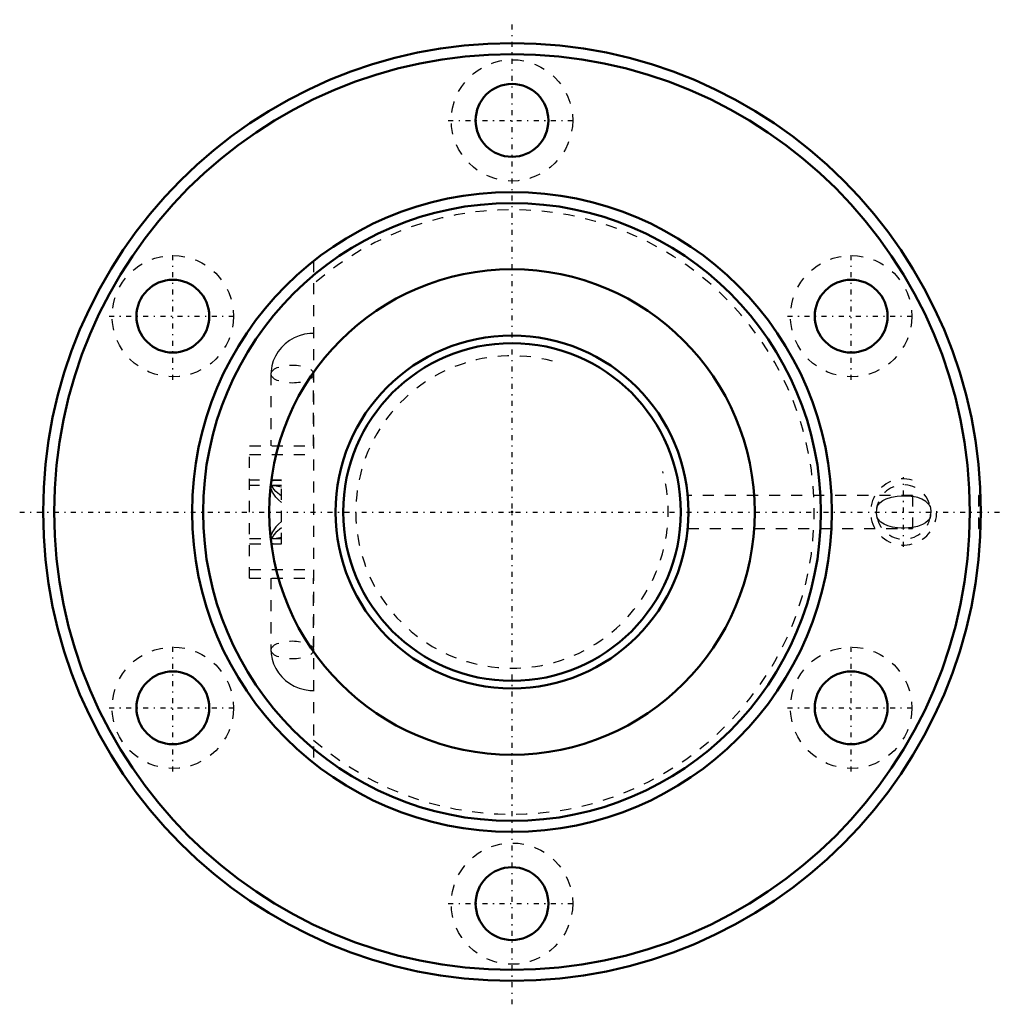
# Model space of a CAD drawing. Header units: millimetres. Extents: x -44.6 to 44.6, y -44.6 to 44.6.
import ezdxf

# ---------------------------------------------------------------- set-up
doc = ezdxf.new("R2010")
doc.units = ezdxf.units.MM
doc.linetypes.add('Center', pattern=[1.5, 0.45, -0.5, 0.05, -0.5])
doc.linetypes.add('Dashed', pattern=[2, 1, -1])
for name, color, linetype, lineweight in [('2d ConnectionPoints', 7, 'Continuous', 50), ('AM_0', 7, 'Continuous', 50), ('AM_5', 3, 'Continuous', 25), ('AM_7', 7, 'Center', 25), ('AM_9', 6, 'Dashed', 25)]:
    doc.layers.add(name, color=color, linetype=linetype, lineweight=lineweight)

# ---------------------------------------------------------------- blocks, each defined once
blk = doc.blocks.new('1_BNF_3205_7_5RR_Nut_0_in_BNF3205V_7_5RRG1_81LC0_000_rev_2')
at = {"layer": 'AM_0'}
for centre, radius in [((0, 0), 42.5), ((0, 0), 41.5), ((0, 35.5), 3.3), ((0, 0), 29), ((0, 0), 28), ((0, 0), 22), ((-30.744, 17.75), 3.3), ((30.744, 17.75), 3.3), ((-30.744, -17.75), 3.3), ((30.744, -17.75), 3.3), ((0, -35.5), 3.3)]:
    blk.add_circle(centre, radius, dxfattribs=at)
at = {"layer": 'AM_5', "linetype": 'Dashed'}
blk.add_arc((35.5, 0), 3, 75, 15, dxfattribs=at)
at = {"layer": 'AM_7'}
for p, q in [((0, -44.625), (0, 44.625)), ((-5.775, 35.5), (5.775, 35.5)), ((-30.744, 11.975), (-30.744, 23.525)), ((30.744, 11.975), (30.744, 23.525)), ((-36.519, 17.75), (-24.969, 17.75)), ((24.969, 17.75), (36.519, 17.75)), ((35.5, -3.15), (35.5, 3.15)), ((-44.625, 0), (44.625, 0)), ((-30.744, -23.525), (-30.744, -11.975)), ((30.744, -23.525), (30.744, -11.975)), ((-36.519, -17.75), (-24.969, -17.75)), ((24.969, -17.75), (36.519, -17.75)), ((-5.775, -35.5), (5.775, -35.5))]:
    blk.add_line(p, q, dxfattribs=at)
at = {"layer": 'AM_9'}
for p, q in [((-17.98, 22.753), (-17.98, -22.753)), ((-21.846, 12.507), (-21.846, 6)), ((-17.981, 6), (-17.981, 12.507)), ((-23.78, -6), (-23.78, 6)), ((-23.78, 6), (-17.98, 6)), ((-23.78, 5.2), (-17.98, 5.2)), ((-20.88, 2.9), (-23.78, 2.9)), ((-20.88, -2.9), (-20.88, 2.9)), ((-20.88, 2.4), (-23.78, 2.4)), ((-21.846, 2.627), (-21.846, 2.163)), ((36.3, 1.5), (15.931, 1.5)), ((36.3, 1.5), (36.3, -1.5)), ((42.5, 1.5), (42.3, 1.5)), ((42.3, 1.5), (42.3, -1.5)), ((15.93, -1.5), (36.3, -1.5)), ((42.3, -1.5), (42.5, -1.5)), ((-23.78, -2.4), (-20.88, -2.4)), ((-21.846, -2.163), (-21.846, -2.627)), ((-23.78, -2.9), (-20.88, -2.9)), ((-23.78, -5.2), (-17.98, -5.2)), ((-23.78, -6), (-17.98, -6)), ((-21.846, -6), (-21.846, -12.507)), ((-17.981, -12.507), (-17.981, -6))]:
    blk.add_line(p, q, dxfattribs=at)
for points in [[(-17.98, 16.192), (-18.324, 16.177), (-18.811, 16.106), (-19.286, 15.975), (-19.741, 15.788), (-20.167, 15.546), (-20.558, 15.254), (-20.906, 14.916), (-21.206, 14.539), (-21.452, 14.129), (-21.64, 13.694), (-21.768, 13.241), (-21.835, 12.778), (-21.846, 12.507)], [(-21.846, 2.628), (-21.846, 2.636), (-21.761, 2.817), (-21.534, 2.894), (-21.399, 2.9)], [(-21.399, 2.9), (-21.144, 2.885), (-20.88, 2.854)], [(-20.88, 1.44), (-21.4, 1.856), (-21.593, 2.078), (-21.741, 2.302), (-21.82, 2.479), (-21.846, 2.628)], [(-21.846, 2.175), (-21.815, 2.298), (-21.665, 2.39), (-21.554, 2.4)], [(-20.88, 0.852), (-21.162, 1.093), (-21.412, 1.358), (-21.713, 1.783), (-21.836, 2.087), (-21.846, 2.175)], [(-21.554, 2.4), (-21.384, 2.385), (-20.88, 2.267)], [(33.101, 0.539), (33.347, 0.838), (33.611, 1.041), (33.903, 1.193), (34.389, 1.352), (34.914, 1.434), (35.544, 1.46), (36.17, 1.426), (36.3, 1.409)], [(37.899, 0.539), (37.851, 0.612), (37.503, 0.963), (37.162, 1.165), (36.79, 1.304), (36.3, 1.409)], [(33.101, -0.539), (33.044, -0.112), (33.064, 0.329), (33.101, 0.539)], [(37.899, 0.539), (37.956, 0.112), (37.936, -0.329), (37.899, -0.539)], [(-20.88, -0.852), (-21.162, -1.093), (-21.412, -1.358), (-21.713, -1.783), (-21.836, -2.087), (-21.846, -2.175)], [(36.3, -1.409), (36.244, -1.417), (35.607, -1.459), (35.276, -1.457), (34.952, -1.438), (34.488, -1.373), (34.055, -1.254), (33.732, -1.111), (33.436, -0.916), (33.151, -0.615), (33.101, -0.539)], [(37.899, -0.539), (37.822, -0.652), (37.721, -0.771), (37.478, -0.981), (37.207, -1.142), (36.771, -1.31), (36.3, -1.409)], [(-20.88, -1.44), (-21.4, -1.856), (-21.593, -2.078), (-21.741, -2.302), (-21.82, -2.479), (-21.846, -2.628)], [(-21.846, -2.175), (-21.815, -2.298), (-21.665, -2.39), (-21.554, -2.4)], [(-21.846, -2.628), (-21.846, -2.636), (-21.815, -2.754)], [(-21.554, -2.4), (-21.384, -2.385), (-20.88, -2.267)], [(-21.815, -2.754), (-21.761, -2.817), (-21.534, -2.894), (-21.399, -2.9)], [(-21.399, -2.9), (-21.144, -2.885), (-20.88, -2.854)], [(-21.846, -12.507), (-21.827, -12.869), (-21.749, -13.326), (-21.612, -13.77), (-21.419, -14.192), (-21.172, -14.587), (-20.875, -14.95), (-20.533, -15.275), (-20.15, -15.557), (-19.732, -15.792), (-19.285, -15.976), (-18.817, -16.104), (-18.333, -16.176), (-17.98, -16.192)]]:
    blk.add_lwpolyline(points, dxfattribs=at)
for centre in [(0, 35.5), (-30.744, 17.75), (30.744, 17.75), (-30.744, -17.75), (30.744, -17.75), (0, -35.5)]:
    blk.add_circle(centre, 5.5, dxfattribs=at)
for centre, radius, start, end in [((0, 0), 27.4, 228.98896, 131.01104), ((35.5, 0), 2.459, 191.40313, 171.5455)]:
    blk.add_arc(centre, radius, start, end, dxfattribs=at)
for centre in [(-19.913, 12.507), (-19.913, -12.507)]:
    blk.add_ellipse(centre, major_axis=(-1.932, 0), ratio=0.422618, dxfattribs=at)
blk = doc.blocks.new('2_BNF_3205_7_5RR000_Shaft_0_in_BNF3205V_7_5RRG1_81LC0_000_rev_2')
at = {"layer": 'AM_0'}
for radius in [16, 15.3]:
    blk.add_circle((0, 0), radius, dxfattribs=at)
at = {"layer": 'AM_5', "linetype": 'Dashed'}
blk.add_arc((0, 0), 14.159, 75, 15, dxfattribs=at)

msp = doc.modelspace()

# ---------------------------------------------------------------- linework, layer by layer
at = {"layer": '2d ConnectionPoints'}
msp.add_point((0, 0), dxfattribs=at)
msp.add_point((0, 0), dxfattribs=at)

# ---------------------------------------------------------------- block references
for name in ['1_BNF_3205_7_5RR_Nut_0_in_BNF3205V_7_5RRG1_81LC0_000_rev_2', '2_BNF_3205_7_5RR000_Shaft_0_in_BNF3205V_7_5RRG1_81LC0_000_rev_2']:
    msp.add_blockref(name, (0, 0))

doc.saveas('drawing.dxf')
